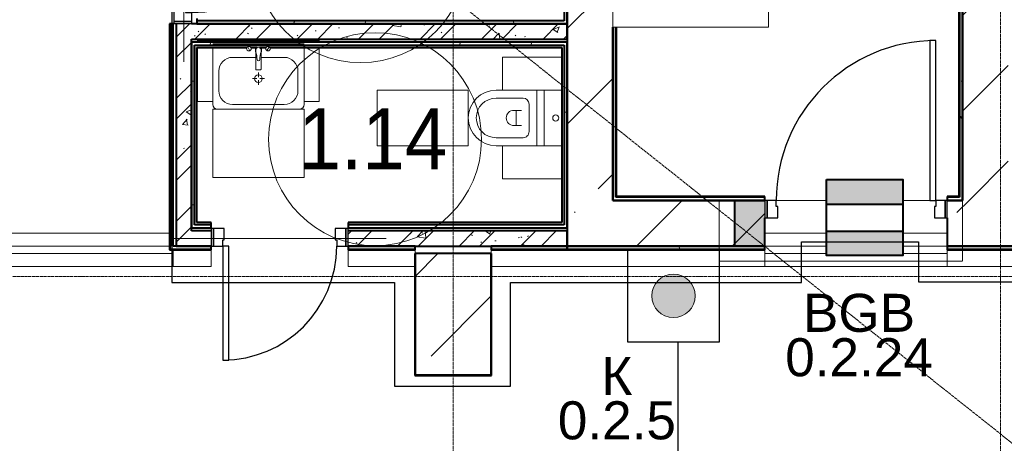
# Model space of a CAD drawing. Header units: millimetres. Extents: x -415896 to 1265883, y -383017 to -57457.
# Tile 91 of 95: x 78544 to 85019, y -347413 to -344628. Entities that reach past the tile are written whole.
import ezdxf
from ezdxf.enums import TextEntityAlignment as Align

# ---------------------------------------------------------------- set-up
doc = ezdxf.new("R2010")
doc.units = ezdxf.units.MM
doc.set_wipeout_variables(frame=1)
for name, pattern in [('ADSK_Линия сетки', [25, 20, -2.5, 0, -2.5]), ('Линия сетки', [25, 20, -2.5, 0, -2.5]), ('Сверху', [3.96875, 2.38125, -1.5875]), ('Сверху_2_', [4.5, 3, -1.5])]:
    doc.linetypes.add(name, pattern=pattern)
for name, color, linetype, lineweight in [('A-000-M_MASS', 7, 'Continuous', 18), ('A-010-A_ROOM', 7, 'Continuous', 20), ('A-200-M_WALL', 7, 'Continuous', 18), ('A-200-M_WALL_EXT', 7, 'Continuous', 18), ('A-200-M_WALL_INT', 7, 'Continuous', 18), ('A-200-M_WALL_PAT', 7, 'Continuous', 40), ('A-242-MB_STAIR', 7, 'Сверху_2_', 18), ('A-325-M_DOOR', 7, 'Continuous', 18), ('A-325-M_DOOR__FRAME', 7, 'Continuous', 30), ('A-325-M_DOOR_OPENING', 7, 'Continuous', 18), ('A-325-M_DOOR_PANEL', 7, 'Continuous', 30), ('A-700-M_FFE', 7, 'Continuous', 18), ('M-520-M_DRAINAGE_FW', 7, 'Continuous', 18), ('S-280-M_COLUMN', 7, 'Continuous', 18), ('S-280-M_STRUCT_FRAME', 7, 'Continuous', 18), ('Smart-blocks', 1, 'Continuous', 25), ('Z-030-M_GRID', 7, 'Continuous', 9), ('ОС', 3, 'Continuous', 5), ('Текст', 7, 'Continuous', 9)]:
    doc.layers.add(name, color=color, linetype=linetype, lineweight=lineweight)
doc.layers.add('Wipeout', color=255, linetype='Continuous')
doc.layers.add('СОТС', color=5, linetype='Continuous')
doc.styles.add('Arial_2', font='arial.ttf', dxfattribs={"width": 0.9, "height": 400})
doc.styles.add('CP.Text', font='arial.ttf')
doc.styles.add('GOST 2.304', font='CS_Gost2304.shx')
doc.linetypes.add('Truba', pattern='A,3e-05,[4,MSH_7,S=1,R=0,X=0,Y=0],-3.022072', length=3.022102)
pattern_1 = [(50, (0, 0), (437.2423, -38.2536), [45.72, -502.92]), (355, (0, 0), (-84.5828, 458.5367), [36.576, -402.336]), (100.451, (36.44, -3.2), (352.662, 420.2802), [38.856, -427.416]), (46.184, (0, 121.9), (650.59, -100.9033), [68.58, -754.38]), (96.636, (54.2, 113.5), (569.766, 593.8263), [58.284, -641.125]), (351.184, (0, 121.9), (569.7716, 593.8214), [54.864, -603.504]), (21, (60.96, 91.44), (363.875, -245.4366), [45.72, -502.92]), (326, (60.96, 91.44), (148.3253, 442.0518), [36.576, -402.336]), (71.451, (91.3, 71), (512.201, 196.6115), [38.856, -427.416]), (37.5, (0, 0), (7.41278, 202.9318), [6.706, -390.754, 6.706, -401.726, -403.86]), (37.5, (0, 0), (7.41278, 202.9318), [-805.891, 6.706, -397.154]), (7.5, (0, 0), (160.36715, 240.43305), [6.706, -226.162, 6.706, -381.61, -153.924]), (7.5, (0, 0), (160.36715, 240.43305), [-621.182, 6.706, -147.218]), (327.5, (-135.94, 0), (325.41783, -13.7491), [6.706, -145.694, 6.706, -468.782, -630.936]), (327.5, (-135.94, 0), (325.41783, -13.7491), [-627.888, 6.706, -624.23]), (317.5, (-196.9, 0), (355.51, 61.0244), [6.706, -191.414, 6.706, -309.067, -448.056]), (317.5, (-196.9, 0), (355.51, 61.0244), [-513.893, 6.706, -441.35])]
pattern_2 = [(45, (0, 0), (-202.0558, 202.0558), []), (45, (134.7, 0), (-202.0558, 202.0558), [])]
pattern_3 = [(0, (0, 0), (812.8, 203.2), [67.056, -542.544, 67.056, -542.544, -3251.2]), (0, (0, 0), (812.8, 203.2), [-1219.2, 67.056, -1152.144, 67.056, -542.544, -1422.4]), (0, (0, 0), (812.8, 203.2), [-3048, 67.056, -339.344, 67.056, -948.944]), (120, (304.8, 101.6), (-582.37636, 602.30545), [67.056, -542.544, 67.056, -542.544, -3251.2]), (120, (304.8, 101.6), (-582.37636, 602.30545), [-1219.2, 67.056, -1152.144, 67.056, -542.544, -1422.4]), (120, (304.8, 101.6), (-582.37636, 602.30545), [-3048, 67.056, -339.344, 67.056, -948.944]), (240, (406.4, 508), (-230.42364, -805.50545), [67.056, -542.544, 67.056, -542.544, -3251.2]), (240, (406.4, 508), (-230.42364, -805.50545), [-1219.2, 67.056, -1152.144, 67.056, -542.544, -1422.4]), (240, (406.4, 508), (-230.42364, -805.50545), [-3048, 67.056, -339.344, 67.056, -948.944])]
pattern_4 = [(45, (0, 0), (-628.618, 628.618), []), (45, (628.6, 0), (-628.618, 628.618), [1111.25, -222.25, 6.706, -215.544])]

# ---------------------------------------------------------------- blocks, each defined once
blk = doc.blocks.new('*U4757')
at = {"ltscale": 200, "style": 'GOST 2.304'}
for tag, p, height, flags in [('ВАРИАНТ', (2.5, -2.5), 2.5, 8), ('СС-НАЧАЛО', (3.351, -20.887), 1, 9), ('СС-ОКОНЧАНИЕ', (3.27, -22.59), 1, 9), ('ПОТРЕБЛЕНИЕ_ДЕЖ', (3.27, -24.861), 1, 9), ('ПОТРЕБЛЕНИЕ_ТР', (3.432, -26.646), 1, 9), ('СЕРТИФИКАТ_СООТВЕТСТВИЯ', (3.838, -28.836), 1, 9), ('АРТИКУЛ', (3.838, -30.377), 1, 9), ('IP', (4.082, -31.999), 1, 9), ('ЦЕНА', (4.082, -33.621), 1, 9), ('ОПИСАНИЕ', (3.757, -35.243), 1, 9), ('1', (4.082, -36.865), 1, 9), ('2', (4.325, -38.082), 1, 9), ('3', (4, -39.704), 1, 9), ('БУКВЫУГО', (3.756, -41.667), 1, 9), ('АДРЕС', (3.627, -43.15), 1, 9), ('СИСТЕМА', (3.627, -44.684), 1, 9), ('СИСТЕМА-2', (3.627, -46.218), 1, 9), ('ВОР', (3.627, -47.753), 1, 9), ('ТЕМПЕРАТУРА', (3.627, -49.287), 1, 9), ('ВЕС', (3.627, -50.821), 1, 9), ('РАЗМЕР', (3.627, -52.355), 1, 9)]:
    blk.add_attdef(tag, p, '', height=height, dxfattribs=dict(at, flags=flags))
at = {"ltscale": 100, "style": 'GOST 2.304', "flags": 9}
for tag, p in [('ОБОЗНАЧЕНИЕ', (3.659, -5.362)), ('ПРОИЗВОДИТЕЛЬ', (3.56, -6.998)), ('КОД', (3.806, -8.717)), ('НАИМЕНОВАНИЕ', (3.56, -10.272)), ('ЕДИНИЦА', (3.158, -11.941)), ('СТРАНА', (3.239, -13.823)), ('РАСЧЕТ_ПОТРЕБЛЕНИЯ', (3.158, -15.706)), ('СПЕЦИФИКАЦИЯ', (3.076, -17.589)), ('ТИП', (3.076, -19.226))]:
    blk.add_attdef(tag, p, '', height=1, dxfattribs=at)
at = {"color": 0, "lineweight": -2}
blk.add_wipeout([(-2.5, 2.5), (2.5, 2.5), (2.5, -2.5), (-2.5, -2.5)], dxfattribs=at).dxf.layer = 'Wipeout'
at = {"layer": 'Smart-blocks', "color": 0, "lineweight": -2, "ltscale": 100}
blk.add_lwpolyline([(-2.5, 2.5), (2.5, 2.5), (2.5, -2.5), (-2.5, -2.5)], close=True, dxfattribs=at)
at = {"color": 0, "lineweight": -2}
blk.add_wipeout([(-2.5, 2.5), (2.5, 2.5), (2.5, -2.5), (-2.5, -2.5)], dxfattribs=at).dxf.layer = 'Wipeout'
at = {"layer": 'Smart-blocks', "lineweight": -2}
for points in [[(-2.5, 2.5), (2.5, 2.5), (2.5, 0.892), (-2.5, 0.892)], [(-2.5, -0.901), (2.5, -0.901), (2.5, -2.5), (-2.5, -2.5)]]:
    blk.add_hatch(color=0, dxfattribs=at).paths.add_polyline_path(points)
at = {"layer": 'Smart-blocks', "color": 0, "lineweight": -2, "ltscale": 100}
blk.add_lwpolyline([(-2.5, 2.5), (2.5, 2.5), (2.5, -2.5), (-2.5, -2.5)], close=True, dxfattribs=at)
for points in [[(-2.5, 0.892), (2.5, 0.892)], [(-2.5, -0.901), (2.5, -0.901)]]:
    blk.add_lwpolyline(points, dxfattribs=at)
at = {"ltscale": 200, "style": 'GOST 2.304', "flags": 8}
blk.add_attdef('ПОЗИЦИЯ', text='', height=2.5, dxfattribs=at).set_placement((0, 2.5), align=Align.BOTTOM_CENTER)
blk = doc.blocks.new('101_Дверь_Однопольная - _ПЧ_Мет_800х2000_Служеб помещения_EI30_Пр-4441809-B2_-11_400_')
at = {"layer": 'A-325-M_DOOR', "color": 253, "lineweight": 30, "true_color": 0xaaaaaa}
for p, q in [((-500, 50), (-485, 50)), ((-500, -65), (-500, 50)), ((-485, 50), (-485, -65)), ((485, -65), (485, 50)), ((485, 50), (500, 50)), ((500, 50), (500, -65)), ((-485, -65), (-500, -65)), ((500, -65), (485, -65))]:
    blk.add_line(p, q, dxfattribs=at)
at = {"layer": 'A-325-M_DOOR__FRAME', "color": 253, "true_color": 0xaaaaaa}
for p, q in [((-485, 50), (-425, 50)), ((-485, -65), (-485, 50)), ((-425, 50), (-425, 10)), ((-425, 10), (-415, 10)), ((-415, 10), (-415, -65)), ((415, 10), (425, 10)), ((415, -65), (415, 10)), ((425, 50), (485, 50)), ((425, 10), (425, 50)), ((485, 50), (485, -65)), ((-415, -65), (-485, -65)), ((485, -65), (415, -65))]:
    blk.add_line(p, q, dxfattribs=at)
at = {"layer": 'A-325-M_DOOR_PANEL', "color": 253, "true_color": 0xaaaaaa}
for p, q in [((-425, 900), (-385, 900)), ((-425, 50), (-425, 900)), ((-385, 900), (-385, 50)), ((-385, 50), (-425, 50))]:
    blk.add_line(p, q, dxfattribs=at)
blk.add_arc((-425, 50), 850, 0, 90, dxfattribs=at)
blk = doc.blocks.new('MR_Унитаз напольный - Санузел с ванной-V37-B2_-11_400_')
at = {"layer": 'M-520-M_DRAINAGE_FW', "color": 253, "true_color": 0xaaaaaa}
for p, q in [((-182.5, 165), (-182.5, 50)), ((182.5, 50), (182.5, 165)), ((-182.5, 50), (182.5, 50)), ((182.5, 50), (-182.5, 50)), ((-182.5, 50), (-182.5, 0)), ((-182.5, 0), (182.5, 0)), ((182.5, 0), (182.5, 50)), ((182.5, 0), (-182.5, 0)), ((-182.5, 0), (-182.5, -267.5)), ((-90, -50), (90, -50)), ((182.5, -267.5), (182.5, 0)), ((-130, -267.5), (-130, -90)), ((-50, -150), (-50, -100)), ((50, -100), (50, -150)), ((130, -90), (130, -267.5)), ((-50, -135), (50, -135))]:
    blk.add_line(p, q, dxfattribs=at)
for centre, radius, start, end in [((0, 125), 20, 0, 180), ((0, 125), 20, 180, 0), ((-90, -90), 40, 90, 180), ((90, -90), 40, 360, 90), ((0, -150), 50, 180, 0), ((0, -267.5), 182.5, 180, 360), ((0, -267.5), 130, 180, 0)]:
    blk.add_arc(centre, radius, start, end, dxfattribs=at)
blk = doc.blocks.new('MR_Зона обслуживания - MR_Зона обслуживания-V38-B2_-11_400_')
at = {"layer": 'A-700-M_FFE', "color": 253, "lineweight": 9, "true_color": 0xaaaaaa}
for p, q in [((182.5, 0), (-182.5, 0)), ((-182.5, 0), (-182.5, -600)), ((182.5, -600), (182.5, 0)), ((-182.5, -600), (182.5, -600))]:
    blk.add_line(p, q, dxfattribs=at)
blk = doc.blocks.new('MR_Зона обслуживания - MR_Зона обслуживания-V39-B2_-11_400_')
at = {"layer": 'A-700-M_FFE', "color": 253, "lineweight": 9, "true_color": 0xaaaaaa}
for p, q in [((108.8, -425), (108.8, -35)), ((-108.8, -425), (108.8, -425))]:
    blk.add_line(p, q, dxfattribs=at)
blk = doc.blocks.new('MR_Зона обслуживания - MR_Зона обслуживания-V40-B2_-11_400_')
at = {"layer": 'A-700-M_FFE', "color": 253, "lineweight": 9, "true_color": 0xaaaaaa}
for p, q in [((-108.8, -35), (-108.8, -425)), ((-108.8, -425), (108.8, -425))]:
    blk.add_line(p, q, dxfattribs=at)
blk = doc.blocks.new('MR_Тумба-Умывальник с зеркалом - Тумба-умывальник_600-2561989-B2_-11_400_')
at = {"layer": 'M-520-M_DRAINAGE_FW', "color": 253, "true_color": 0xaaaaaa}
for p, q in [((300, 0), (-300, 0)), ((-300, -20), (300, -20)), ((-69.7, -39.8), (-55.6, -66.3)), ((-20, -45), (-20, -73.1)), ((-17, -60), (-17, -73.1)), ((17, -73.1), (17, -60)), ((20, -73.1), (20, -45)), ((69.7, -39.8), (55.6, -66.3)), ((-17, -110), (-170, -110)), ((-20, -73.1), (-17, -73.1)), ((-17, -73.1), (-17, -187.9)), ((17, -187.9), (17, -73.1)), ((17, -73.1), (20, -73.1)), ((170, -110), (17, -110)), ((-14, -190.9), (14, -190.9)), ((-260, -200), (-260, -330)), ((-10, -250), (-40, -250)), ((0, -210), (0, -240)), ((40, -250), (10, -250)), ((260, -330), (260, -200)), ((0, -290), (0, -260)), ((-300, -400), (-300, -420)), ((-170, -420), (170, -420)), ((300, -420), (300, -400))]:
    blk.add_line(p, q, dxfattribs=at)
for centre, radius, start, end in [((-62.7, -53.1), 15, 360, 180), ((-62.7, -53.1), 15, 180, 360), ((0, -60), 17, 360, 180), ((62.7, -53.1), 15, 360, 180), ((62.7, -53.1), 15, 180, 360), ((-170, -200), 90, 90, 180), ((-217.6, -129.9), 208.5, 1.5946, 15.81769), ((0, -124.1), 9.19, 180, 360), ((217.6, -129.9), 208.5, 164.18231, 178.4054), ((170, -200), 90, 360, 90), ((-14, -187.9), 3, 180, 270), ((14, -187.9), 3, 270, 0), ((0, -250), 25, 0, 180), ((0, -250), 25, 180, 0), ((-170, -330), 90, 180, 270), ((170, -330), 90, 270, 360), ((-270, -420), 30, 180, 270), ((270, -420), 30, 270, 360)]:
    blk.add_arc(centre, radius, start, end, dxfattribs=at)
blk = doc.blocks.new('MR_Зона обслуживания - MR_Зона обслуживания-2663546-B2_-11_400_')
at = {"layer": 'A-700-M_FFE', "color": 253, "lineweight": 9, "true_color": 0xaaaaaa}
for p, q in [((300, 0), (-300, 0)), ((-300, 0), (-300, -450)), ((300, -450), (300, 0)), ((-300, -450), (300, -450))]:
    blk.add_line(p, q, dxfattribs=at)
blk = doc.blocks.new('MR_Зона обслуживания - MR_Зона обслуживания-2663547-B2_-11_400_')
at = {"layer": 'A-700-M_FFE', "color": 253, "lineweight": 9, "true_color": 0xaaaaaa}
for p, q in [((50, 0), (-50, 0)), ((-50, 0), (-50, -10)), ((50, -10), (50, 0)), ((-50, -45), (-50, -400)), ((50, -400), (50, -45)), ((-50, -400), (50, -400))]:
    blk.add_line(p, q, dxfattribs=at)
blk = doc.blocks.new('MR_Зона обслуживания - MR_Зона обслуживания-V41-B2_-11_400_')
at = {"layer": 'A-700-M_FFE', "color": 253, "lineweight": 9, "true_color": 0xaaaaaa}
for p, q in [((50, 0), (-50, 0)), ((-50, 0), (-50, -10)), ((50, -10), (50, 0)), ((-50, -45), (-50, -400)), ((50, -400), (50, -45)), ((-50, -400), (50, -400))]:
    blk.add_line(p, q, dxfattribs=at)
blk = doc.blocks.new('101_Дверь_Однопольная - _ПЧ_Мет_700х2000_Служеб помещения_EI30_Л-4443202-B2_-11_400_')
at = {"layer": 'A-325-M_DOOR', "color": 253, "lineweight": 30, "true_color": 0xaaaaaa}
for p, q in [((-435, 50), (-450, 50)), ((-450, 50), (-450, -65)), ((-435, -65), (-435, 50)), ((450, 50), (435, 50)), ((435, 50), (435, -65)), ((450, -65), (450, 50)), ((-450, -65), (-435, -65)), ((435, -65), (450, -65))]:
    blk.add_line(p, q, dxfattribs=at)
at = {"layer": 'A-325-M_DOOR__FRAME', "color": 253, "true_color": 0xaaaaaa}
for p, q in [((-375, 50), (-435, 50)), ((-435, 50), (-435, -65)), ((-375, 10), (-375, 50)), ((-365, 10), (-375, 10)), ((-365, -65), (-365, 10)), ((375, 10), (365, 10)), ((365, 10), (365, -65)), ((435, 50), (375, 50)), ((375, 50), (375, 10)), ((435, -65), (435, 50)), ((-435, -65), (-365, -65)), ((365, -65), (435, -65))]:
    blk.add_line(p, q, dxfattribs=at)
at = {"layer": 'A-325-M_DOOR_PANEL', "color": 253, "true_color": 0xaaaaaa}
for p, q in [((375, 800), (335, 800)), ((335, 800), (335, 50)), ((375, 50), (375, 800)), ((335, 50), (375, 50))]:
    blk.add_line(p, q, dxfattribs=at)
blk.add_arc((375, 50), 750, 90, 180, dxfattribs=at)
blk = doc.blocks.new('101_Дверь_Однопольная - _ПЧ_Мет_1000х2000_ЛК_EIS60_Л-3419452-B2_-11_400_')
at = {"layer": 'A-325-M_DOOR', "color": 253, "lineweight": 30, "true_color": 0xaaaaaa}
for p, q in [((-585, 150), (-600, 150)), ((-600, 150), (-600, 35)), ((-585, 35), (-585, 150)), ((600, 150), (585, 150)), ((585, 150), (585, 35)), ((600, 35), (600, 150)), ((-600, 35), (-585, 35)), ((585, 35), (600, 35))]:
    blk.add_line(p, q, dxfattribs=at)
at = {"layer": 'A-325-M_DOOR__FRAME', "color": 253, "true_color": 0xaaaaaa}
for p, q in [((-525, 150), (-585, 150)), ((-585, 150), (-585, 35)), ((-525, 110), (-525, 150)), ((585, 150), (525, 150)), ((525, 150), (525, 110)), ((585, 35), (585, 150)), ((-515, 110), (-525, 110)), ((-515, 35), (-515, 110)), ((525, 110), (515, 110)), ((515, 110), (515, 35)), ((-585, 35), (-515, 35)), ((515, 35), (585, 35))]:
    blk.add_line(p, q, dxfattribs=at)
at = {"layer": 'A-325-M_DOOR_PANEL', "color": 253, "true_color": 0xaaaaaa}
for p, q in [((525, 1200), (485, 1200)), ((485, 1200), (485, 150)), ((525, 150), (525, 1200)), ((485, 150), (525, 150))]:
    blk.add_line(p, q, dxfattribs=at)
blk.add_arc((525, 150), 1050, 90, 180, dxfattribs=at)
blk = doc.blocks.new('ПР - _ПЧ_900_100_Оп250-250_Шаг300_Арм16_Арм10-V60-B2_-11_400_')
at = {"layer": 'S-280-M_STRUCT_FRAME', "color": 21, "true_color": 0xffaaaa}
for p, q in [((-700, 0), (700, 0)), ((-700, 0), (-450, 0)), ((-365, 0), (365, 0)), ((-365, 0), (365, 0)), ((450, 0), (700, 0)), ((680, 0), (700, 0))]:
    blk.add_line(p, q, dxfattribs=at)
blk = doc.blocks.new('ПР - _ПЧ_1000_100_Оп250-250_Шаг300_Арм16_Арм10-3243848-B2_-11_400_')
at = {"layer": 'S-280-M_STRUCT_FRAME', "color": 21, "true_color": 0xffaaaa}
for p, q in [((-750, 0), (750, 0)), ((-750, 0), (-500, 0)), ((-415, 0), (415, 0)), ((-415, 0), (415, 0)), ((500, 0), (750, 0))]:
    blk.add_line(p, q, dxfattribs=at)
blk = doc.blocks.new('CP_ДШ_Hanytex_TopJoint 24C_Половина - CP_ДШ_Hanytex_TopJoint 24C_Половина-3657790-B2_-11_400_')
at = {"layer": 'A-000-M_MASS', "color": 253, "true_color": 0xaaaaaa}
for p, q in [((640, 110), (25, 110)), ((640, 110), (640, 0)), ((0, 0), (0, 25))]:
    blk.add_line(p, q, dxfattribs=at)
blk = doc.blocks.new('CP_ДШ_Hanytex_TopJoint 24C_Половина - CP_ДШ_Hanytex_TopJoint 24C_Половина-3657791-B2_-11_400_')
at = {"layer": 'A-000-M_MASS', "color": 253, "true_color": 0xaaaaaa}
for p, q in [((0, 0), (0, 110)), ((1800, 110), (0, 110)), ((1800, 25), (1800, 0))]:
    blk.add_line(p, q, dxfattribs=at)
blk = doc.blocks.new('CP_ДШ_Hanytex_TopJoint 24C_Половина - CP_ДШ_Hanytex_TopJoint 24C_Половина-3657792-B2_-11_400_')
at = {"layer": 'A-000-M_MASS', "color": 253, "true_color": 0xaaaaaa}
for p, q in [((440, 110), (0, 110)), ((440, 110), (440, 0)), ((0, 0), (0, 25))]:
    blk.add_line(p, q, dxfattribs=at)
blk = doc.blocks.new('CP_ДШ_Hanytex_TopJoint 24C_Половина - CP_ДШ_Hanytex_TopJoint 24C_Половина-3657793-B2_-11_400_')
at = {"layer": 'A-000-M_MASS', "color": 253, "true_color": 0xaaaaaa}
for p, q in [((0, 0), (0, 110)), ((250, 110), (0, 110)), ((250, 110), (250, 0))]:
    blk.add_line(p, q, dxfattribs=at)
blk = doc.blocks.new('CP_ДШ_Hanytex_TopJoint 24C - CP_ДШ_Hanytex_TopJoint 24C-V115-B2_-11_400_')
at = {"layer": 'A-000-M_MASS', "color": 253, "true_color": 0xaaaaaa}
for p, q in [((0, 0), (0, 110)), ((1200, 110), (0, 110)), ((1200, 110), (1200, 0)), ((1200, 25), (0, 25)), ((0, 25), (0, 0)), ((1200, 0), (1200, 25)), ((0, -25), (1200, -25)), ((1200, -110), (0, -110))]:
    blk.add_line(p, q, dxfattribs=at)
blk = doc.blocks.new('CP_ДШ_Hanytex_TopJoint 24C - CP_ДШ_Hanytex_TopJoint 24C-3950278-B2_-11_400_')
at = {"layer": 'A-000-M_MASS', "color": 253, "true_color": 0xaaaaaa}
for p, q in [((0, 0), (0, 110)), ((1510, 110), (0, 110)), ((1510, 110), (1510, -25)), ((1510, 25), (0, 25)), ((0, 25), (0, 0)), ((1510, -25), (1510, 25)), ((25, -25), (1110, -25)), ((1110, -110), (24.7, -110)), ((1510, -110), (1160, -110))]:
    blk.add_line(p, q, dxfattribs=at)
blk = doc.blocks.new('135_SLK_GD_AR_rvt-1-B2_-11_400_')
at = {"layer": 'A-200-M_WALL_PAT', "lineweight": 9, "true_color": 0xaaaaaa}
h = blk.add_hatch(dxfattribs=at)
h.set_pattern_fill('FP_4', color=253, style=0, pattern_type=2)
h.set_pattern_definition(pattern_3)
h.paths.add_polyline_path([(91020, 15920), (91020, 17037.5), (91000, 17037.5), (91000, 15920)])
h.paths.add_polyline_path([(91016.6, 20940), (91020, 20940), (91020, 21980), (91000, 21980), (91000, 20940)])
h = blk.add_hatch(dxfattribs=at)
h.set_pattern_fill('FP_4', color=253, style=0, pattern_type=2)
h.set_pattern_definition(pattern_3)
h.paths.add_polyline_path([(93280, 15920), (93300, 15920), (93300, 22000), (93280, 22000), (93280, 15925)])
h = blk.add_hatch(dxfattribs=at)
h.set_pattern_fill('FP_4', color=253, style=0, pattern_type=2)
h.set_pattern_definition(pattern_3)
h.paths.add_polyline_path([(88090, 15600), (88110, 15600), (88110, 17060), (88090, 17060), (88090, 16243.1)])
h.paths.add_polyline_path([(88090, 18060), (88110, 18060), (88110, 18950), (88090, 18950), (88090, 18907.5)])
h.paths.add_polyline_path([(88110, 20050), (88110, 20320), (88090, 20320), (88090, 20050)])
h = blk.add_hatch(dxfattribs=at)
h.set_pattern_fill('FP_1', color=253, style=0, pattern_type=2)
h.set_pattern_definition(pattern_1)
h.paths.add_polyline_path([(88230, 15600), (88230, 17060), (88130, 17060), (88130, 15600)])
h.paths.add_polyline_path([(88230, 18060), (88230, 18950), (88130, 18950), (88130, 18060)])
h.paths.add_polyline_path([(88230, 20050), (88230, 20200), (88130, 20200), (88130, 20050)])
h = blk.add_hatch(dxfattribs=at)
h.set_pattern_fill('FP_2', color=253, style=0, pattern_type=2)
h.set_pattern_definition(pattern_2)
h.paths.add_polyline_path([(88230, 15600), (88230, 17060), (88130, 17060), (88130, 15600)])
h.paths.add_polyline_path([(88230, 18060), (88230, 18950), (88130, 18950), (88130, 18060)])
h.paths.add_polyline_path([(88230, 20050), (88230, 20200), (88130, 20200), (88130, 20050)])
h = blk.add_hatch(dxfattribs=at)
h.set_pattern_fill('FP_4', color=253, style=0, pattern_type=2)
h.set_pattern_definition(pattern_3)
h.paths.add_polyline_path([(90680, 17060), (90700, 17060), (90700, 18060), (90680, 18060), (90680, 17080)])
h = blk.add_hatch(dxfattribs=at)
h.set_pattern_fill('FP_1', color=253, style=0, pattern_type=2)
h.set_pattern_definition(pattern_1)
h.paths.add_polyline_path([(88230, 16960), (90700, 16960), (90700, 17060), (88230, 17060)])
h = blk.add_hatch(dxfattribs=at)
h.set_pattern_fill('FP_2', color=253, style=0, pattern_type=2)
h.set_pattern_definition(pattern_2)
h.paths.add_polyline_path([(88230, 16960), (90700, 16960), (90700, 17060), (88230, 17060)])
h = blk.add_hatch(dxfattribs=at)
h.set_pattern_fill('FP_4', color=253, style=0, pattern_type=2)
h.set_pattern_definition(pattern_3)
h.paths.add_polyline_path([(88265, 17060), (90680, 17060), (90680, 17080), (88265, 17080)])
h = blk.add_hatch(dxfattribs=at)
h.set_pattern_fill('FP_4', color=253, style=0, pattern_type=2)
h.set_pattern_definition(pattern_3)
h.paths.add_polyline_path([(88230, 16920), (90680, 16920), (90680, 16940), (88230, 16940)])
h = blk.add_hatch(dxfattribs=at)
h.set_pattern_fill('FP_4', color=253, style=0, pattern_type=2)
h.set_pattern_definition(pattern_3)
h.paths.add_polyline_path([(88250, 15720), (88250, 16920), (88230, 16920), (88230, 15720)])
h = blk.add_hatch(dxfattribs=at)
h.set_pattern_fill('FP_4', color=253, style=0, pattern_type=2)
h.set_pattern_definition(pattern_3)
h.paths.add_polyline_path([(90700, 15720), (90700, 16940), (90680, 16940), (90680, 15720)])
h = blk.add_hatch(dxfattribs=at)
h.set_pattern_fill('FP_4', color=253, style=0, pattern_type=2)
h.set_pattern_definition(pattern_3)
h.paths.add_polyline_path([(91000, 15900), (92000, 15900), (92000, 15920), (91000, 15920)])
h.paths.add_polyline_path([(93300, 15900), (93300, 15920), (93200, 15920), (93200, 15900)])
at = {"layer": 'A-200-M_WALL_PAT', "lineweight": 18, "true_color": 0xcbcbcb}
blk.add_hatch(color=9, dxfattribs=at).paths.add_polyline_path([(91800, 15600), (92000, 15600), (92000, 15900), (91800, 15900), (91800, 15785)])
at = {"layer": 'A-200-M_WALL_PAT', "lineweight": 9, "true_color": 0xaaaaaa}
h = blk.add_hatch(dxfattribs=at)
h.set_pattern_fill('FP_4', color=253, style=0, pattern_type=2)
h.set_pattern_definition(pattern_3)
h.paths.add_polyline_path([(88250, 15720), (88360, 15720), (88360, 15740), (88250, 15740)])
h.paths.add_polyline_path([(90665, 15720), (90680, 15720), (90680, 15740), (89260, 15740), (89260, 15720), (90152.8, 15720)])
h = blk.add_hatch(dxfattribs=at)
h.set_pattern_fill('FP_1', color=253, style=0, pattern_type=2)
h.set_pattern_definition(pattern_1)
h.paths.add_polyline_path([(89700, 15600), (90700, 15600), (90700, 15700), (89260, 15700), (89260, 15600), (89459.5, 15600)])
h.paths.add_polyline_path([(88360, 15600), (88360, 15700), (88230, 15700), (88230, 15600)])
h = blk.add_hatch(dxfattribs=at)
h.set_pattern_fill('FP_2', color=253, style=0, pattern_type=2)
h.set_pattern_definition(pattern_2)
h.paths.add_polyline_path([(89700, 15600), (90700, 15600), (90700, 15700), (89260, 15700), (89260, 15600), (89459.5, 15600)])
h.paths.add_polyline_path([(88360, 15600), (88360, 15700), (88230, 15700), (88230, 15600)])
h = blk.add_hatch(dxfattribs=at)
h.set_pattern_fill('FP_4', color=253, style=0, pattern_type=2)
h.set_pattern_definition(pattern_3)
h.paths.add_polyline_path([(93840, 15580), (93840, 15600), (93200, 15600), (93200, 15580), (93619.1, 15580)])
h.paths.add_polyline_path([(91539.3, 15580), (92000, 15580), (92000, 15600), (90701, 15600), (90701, 15580), (90846, 15580)])
at = {"layer": 'A-200-M_WALL', "color": 253, "lineweight": 40, "true_color": 0xaaaaaa}
for p, q in [((93280, 21980), (93280, 15925)), ((90680, 18040), (90680, 17080)), ((88090, 17060), (88090, 15600)), ((90665, 17080), (88265, 17080)), ((90665, 17060), (88265, 17060)), ((88265, 17060), (90665, 17060)), ((90680, 17080), (90665, 17080)), ((90665, 17060), (90680, 17060)), ((91020, 15925), (91020, 17037.5)), ((88230, 16920), (88230, 16905)), ((88230, 15720), (88230, 16905)), ((88230, 16905), (88230, 15720)), ((88250, 16920), (90665, 16920)), ((88250, 16905), (88250, 16920)), ((88250, 15740), (88250, 16905)), ((90665, 16920), (90680, 16920)), ((90680, 16920), (90680, 15740)), ((91020, 15920), (91020, 15925)), ((92000, 15920), (91020, 15920)), ((91800, 15900), (91800, 15600)), ((92000, 15900), (91800, 15900)), ((91800, 15900), (92000, 15900)), ((93280, 15920), (93200, 15920)), ((93280, 15925), (93280, 15920)), ((88265, 15740), (88250, 15740)), ((88360, 15740), (88265, 15740)), ((90665, 15740), (89260, 15740)), ((90680, 15740), (90665, 15740)), ((92000, 15600), (92000, 15785)), ((88090, 15580), (88090, 15600)), ((88090, 15580), (88360, 15580)), ((88230, 15600), (88360, 15600)), ((88360, 15600), (88230, 15600)), ((89260, 15600), (89700, 15600)), ((89700, 15600), (89260, 15600)), ((89260, 15580), (89700, 15580)), ((90200, 15580), (90701, 15580)), ((90701, 15580), (92000, 15580)), ((91800, 15600), (92000, 15600)), ((92000, 15600), (91800, 15600)), ((93200, 15580), (93840, 15580))]:
    blk.add_line(p, q, dxfattribs=at)
at = {"layer": 'A-200-M_WALL_INT', "color": 253, "lineweight": 40, "true_color": 0xaaaaaa}
for p, q in [((93275, 21975), (93275, 15925)), ((93300, 15925), (93300, 21050)), ((90700, 17060), (90700, 18060)), ((88265, 17095), (88265, 17060)), ((88110, 17060), (88085, 17060)), ((88085, 17060), (88085, 15600)), ((88110, 15600), (88110, 17060)), ((88130, 17060), (88130, 15600)), ((88265, 17060), (88230, 17060)), ((90700, 17060), (90665, 17060)), ((90680, 17060), (90700, 17060)), ((90700, 16960), (90700, 17060)), ((91000, 17037.5), (91000, 15925)), ((91025, 15925), (91025, 17037.5)), ((88230, 16960), (90700, 16960)), ((88230, 16905), (88230, 16960)), ((90665, 16940), (88230, 16940)), ((88230, 16940), (88230, 16920)), ((88265, 16905), (88595.7, 16905)), ((88265, 15755), (88265, 16905)), ((88619.6, 16905), (88662.2, 16905)), ((88676.4, 16905), (88721, 16905)), ((88744.9, 16905), (90665, 16905)), ((90680, 16940), (90665, 16940)), ((90665, 16905), (90665, 15755)), ((90700, 16940), (90680, 16940)), ((90700, 15720), (90700, 16940)), ((91000, 15925), (91000, 15920)), ((91000, 15920), (91000, 15900)), ((91000, 15900), (91800, 15900)), ((92000, 15925), (91025, 15925)), ((92000, 15900), (92000, 15925)), ((93275, 15925), (93200, 15925)), ((93200, 15925), (93200, 15900)), ((93200, 15900), (93300, 15900)), ((93300, 15920), (93300, 15925)), ((93300, 15900), (93300, 15920)), ((88360, 15755), (88265, 15755)), ((88360, 15720), (88360, 15755)), ((90665, 15755), (89260, 15755)), ((89260, 15755), (89260, 15720)), ((88230, 15700), (88230, 15720)), ((88230, 15720), (88250, 15720)), ((88360, 15700), (88230, 15700)), ((88250, 15720), (88265, 15720)), ((88265, 15720), (88360, 15720)), ((89260, 15720), (90665, 15720)), ((90700, 15700), (89260, 15700)), ((90665, 15720), (90680, 15720)), ((90680, 15720), (90700, 15720)), ((90700, 15600), (90700, 15700)), ((88085, 15600), (88085, 15580)), ((88085, 15580), (88085, 15575)), ((88085, 15575), (88360, 15575)), ((88230, 15600), (88110, 15600)), ((88130, 15600), (88230, 15600)), ((88360, 15575), (88360, 15600)), ((89260, 15600), (89260, 15575)), ((89260, 15575), (89700, 15575)), ((89700, 15550), (89698, 15550)), ((89698, 15550), (89698, 14750)), ((89700, 15600), (90700, 15600)), ((89700, 15575), (89700, 15600)), ((89700, 14750), (89700, 15550)), ((90701, 15600), (90200, 15600)), ((90200, 15600), (90200, 15575)), ((90200, 15575), (90701, 15575)), ((90200, 15550), (90200, 14750)), ((90202, 15550), (90200, 15550)), ((90202, 14748), (90202, 15550)), ((90701, 15575), (90701, 15600)), ((91800, 15600), (90701, 15600)), ((90701, 15600), (90701, 15575)), ((90701, 15575), (92000, 15575)), ((92000, 15575), (92000, 15600)), ((93840, 15600), (93200, 15600)), ((93200, 15600), (93200, 15575)), ((93200, 15575), (93840, 15575)), ((89698, 14750), (89698, 14748)), ((89698, 14748), (90200, 14748)), ((90200, 14750), (89700, 14750)), ((90200, 14748), (90202, 14748))]:
    blk.add_line(p, q, dxfattribs=at)
at = {"layer": 'A-242-MB_STAIR', "color": 253, "linetype": 'Сверху', "true_color": 0xaaaaaa}
for p, q in [((91000.1, 18500.1), (90999.9, 15900.1)), ((93299.9, 15500), (93300.2, 18500)), ((91000, 17300.2), (90999.9, 15900.1)), ((91000, 17300.2), (90999.9, 15900.1)), ((93299.9, 15900), (93300, 17300)), ((93299.9, 15900), (93300, 17300)), ((90999.9, 15900.1), (91700, 15900.1)), ((90999.9, 15900.1), (93299.9, 15900)), ((90999.9, 15900.1), (93299.9, 15900)), ((91700, 15900.1), (91700, 15500)), ((91700, 15500), (93299.9, 15500))]:
    blk.add_line(p, q, dxfattribs=at)
at = {"layer": 'A-000-M_MASS', "color": 253, "lineweight": 18, "true_color": 0xaaaaaa, "rotation": 180}
for name, p in [('CP_ДШ_Hanytex_TopJoint 24C - CP_ДШ_Hanytex_TopJoint 24C-3950278-B2_-11_400_', (88110, 15575)), ('CP_ДШ_Hanytex_TopJoint 24C - CP_ДШ_Hanytex_TopJoint 24C-V115-B2_-11_400_', (93200, 15575)), ('CP_ДШ_Hanytex_TopJoint 24C_Половина - CP_ДШ_Hanytex_TopJoint 24C_Половина-3657793-B2_-11_400_', (88360, 15575)), ('CP_ДШ_Hanytex_TopJoint 24C_Половина - CP_ДШ_Hanytex_TopJoint 24C_Половина-3657792-B2_-11_400_', (89700, 15575)), ('CP_ДШ_Hanytex_TopJoint 24C_Половина - CP_ДШ_Hanytex_TopJoint 24C_Половина-3657791-B2_-11_400_', (92000, 15575)), ('CP_ДШ_Hanytex_TopJoint 24C_Половина - CP_ДШ_Hanytex_TopJoint 24C_Половина-3657790-B2_-11_400_', (93840, 15575))]:
    blk.add_blockref(name, p, dxfattribs=at)
at = {"layer": 'A-325-M_DOOR', "color": 253, "lineweight": 18, "true_color": 0xaaaaaa}
for name, p, rotation in [('101_Дверь_Однопольная - _ПЧ_Мет_800х2000_Служеб помещения_EI30_Пр-4441809-B2_-11_400_', (88180, 17560), 269.9999999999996), ('101_Дверь_Однопольная - _ПЧ_Мет_700х2000_Служеб помещения_EI30_Л-4443202-B2_-11_400_', (88810, 15650), 180)]:
    blk.add_blockref(name, p, dxfattribs=dict(at, rotation=rotation))
blk.add_blockref('101_Дверь_Однопольная - _ПЧ_Мет_1000х2000_ЛК_EIS60_Л-3419452-B2_-11_400_', (92600, 15750), dxfattribs=at)
at = {"layer": 'A-700-M_FFE', "color": 253, "lineweight": 18, "true_color": 0xaaaaaa}
for name, p in [('MR_Зона обслуживания - MR_Зона обслуживания-V41-B2_-11_400_', (88320, 16950)), ('MR_Зона обслуживания - MR_Зона обслуживания-2663547-B2_-11_400_', (89020, 16950)), ('MR_Зона обслуживания - MR_Зона обслуживания-2663546-B2_-11_400_', (88670, 16500))]:
    blk.add_blockref(name, p, dxfattribs=at)
at = {"layer": 'A-700-M_FFE', "color": 253, "lineweight": 18, "true_color": 0xaaaaaa, "rotation": 270.0000000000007}
for name, p in [('MR_Зона обслуживания - MR_Зона обслуживания-V40-B2_-11_400_', (90700, 16732.9)), ('MR_Зона обслуживания - MR_Зона обслуживания-V38-B2_-11_400_', (90050, 16441.7)), ('MR_Зона обслуживания - MR_Зона обслуживания-V39-B2_-11_400_', (90700, 16150.4))]:
    blk.add_blockref(name, p, dxfattribs=at)
at = {"layer": 'M-520-M_DRAINAGE_FW', "color": 253, "lineweight": 18, "true_color": 0xaaaaaa}
blk.add_blockref('MR_Тумба-Умывальник с зеркалом - Тумба-умывальник_600-2561989-B2_-11_400_', (88670, 16950), dxfattribs=at)
at = {"layer": 'M-520-M_DRAINAGE_FW', "color": 253, "lineweight": 18, "true_color": 0xaaaaaa, "rotation": 270.0000000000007}
blk.add_blockref('MR_Унитаз напольный - Санузел с ванной-V37-B2_-11_400_', (90500, 16441.7), dxfattribs=at)
at = {"layer": 'S-280-M_STRUCT_FRAME', "color": 253, "lineweight": 18, "true_color": 0xaaaaaa}
for name, p, rotation in [('ПР - _ПЧ_1000_100_Оп250-250_Шаг300_Арм16_Арм10-3243848-B2_-11_400_', (88180, 17560), 269.9999999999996), ('ПР - _ПЧ_900_100_Оп250-250_Шаг300_Арм16_Арм10-V60-B2_-11_400_', (88810, 15650), 180)]:
    blk.add_blockref(name, p, dxfattribs=dict(at, rotation=rotation))
blk = doc.blocks.new('135_SLK_GD_KR_rvt-1-B2_-11_400_')
at = {"layer": 'S-280-M_COLUMN', "lineweight": 9, "true_color": 0xaaaaaa}
h = blk.add_hatch(dxfattribs=at)
h.set_pattern_fill('FP_5', color=253, style=0, pattern_type=2)
h.set_pattern_definition(pattern_4)
h.paths.add_polyline_path([(90200, 14750), (90200, 15550), (89700, 15550), (89700, 14750)])
at = {"layer": 'S-280-M_COLUMN', "color": 253, "lineweight": 40, "true_color": 0xaaaaaa}
for p, q in [((90200, 15550), (89700, 15550)), ((89700, 15550), (89700, 14750)), ((90200, 14750), (90200, 15550)), ((89700, 14750), (90200, 14750))]:
    blk.add_line(p, q, dxfattribs=at)
blk = doc.blocks.new('ADSK_Дверь_Проем_Тип - 1200x2300_h_-1232359-B2_-11_400_')
at = {"layer": 'A-325-M_DOOR_OPENING', "color": 253, "true_color": 0xaaaaaa}
for p, q in [((-600, 150), (600, 150)), ((-600, -150), (600, -150))]:
    blk.add_line(p, q, dxfattribs=at)
blk = doc.blocks.new('135_SLK_K4_KR_rvt-1-B2_-11_400_')
at = {"layer": 'A-200-M_WALL_PAT', "lineweight": 9, "true_color": 0xaaaaaa}
h = blk.add_hatch(dxfattribs=at)
h.set_pattern_fill('FP_5', color=253, style=0, pattern_type=2)
h.set_pattern_definition(pattern_4)
h.paths.add_polyline_path([(93600, 15900), (93600, 25850), (93300, 25850), (93300, 15900)])
h = blk.add_hatch(dxfattribs=at)
h.set_pattern_fill('FP_5', color=253, style=0, pattern_type=2)
h.set_pattern_definition(pattern_4)
h.paths.add_polyline_path([(90700, 15600), (91000, 15600), (91000, 22000), (90700, 22000), (90700, 16243.1)])
h = blk.add_hatch(dxfattribs=at)
h.set_pattern_fill('FP_5', color=253, style=0, pattern_type=2)
h.set_pattern_definition(pattern_4)
h.paths.add_polyline_path([(91000, 15600), (92000, 15600), (92000, 15900), (91000, 15900)])
h.paths.add_polyline_path([(96200, 15600), (96200, 15900), (93200, 15900), (93200, 15600), (95005.6, 15600)])
at = {"layer": 'A-000-M_MASS', "color": 253, "true_color": 0xaaaaaa}
for p, q in [((92025, 17280), (92025, 17037.5)), ((91000, 17037.5), (91000, 17150)), ((92025, 17037.5), (91000, 17037.5))]:
    blk.add_line(p, q, dxfattribs=at)
at = {"layer": 'A-200-M_WALL_EXT', "color": 253, "lineweight": 40, "true_color": 0xaaaaaa}
for p, q in [((90700, 21050), (90700, 15600)), ((93300, 21050), (93300, 15900)), ((91000, 15900), (91000, 17037.5)), ((92000, 15900), (91000, 15900)), ((93300, 15900), (93200, 15900)), ((92000, 15600), (92000, 15785)), ((93200, 15785), (93200, 15600)), ((90700, 15600), (91000, 15600)), ((91000, 15600), (92000, 15600)), ((93200, 15600), (96200, 15600))]:
    blk.add_line(p, q, dxfattribs=at)
at = {"layer": 'A-325-M_DOOR', "color": 253, "lineweight": 18, "true_color": 0xaaaaaa}
blk.add_blockref('ADSK_Дверь_Проем_Тип - 1200x2300_h_-1232359-B2_-11_400_', (92600, 15750), dxfattribs=at)
blk = doc.blocks.new('050_Марка_Помещение - Номер-620969-B2_-11_400_')
at = {"layer": 'A-010-A_ROOM', "color": 253, "true_color": 0xaaaaaa}
blk.add_circle((0, 0), 3.5, dxfattribs=at)
blk = doc.blocks.new('-2 этаж')
at = {"layer": 'Z-030-M_GRID', "color": 253, "linetype": 'Линия сетки', "true_color": 0xaaaaaa}
for p, q in [((349042.3, -369622.9), (349042.3, -216207.4)), ((352642.3, -369622.7), (352642.3, -216207.4)), ((415042.8, -334527.3), (255413, -334527.3))]:
    blk.add_line(p, q, dxfattribs=at)
at = {"layer": 'Z-030-M_GRID', "color": 254, "linetype": 'ADSK_Линия сетки', "true_color": 0xd4d4d4}
blk.add_line((345955.8, -330244.4), (366689.8, -346737.1), dxfattribs=at)
at = {"lineweight": 5}
for name in ['135_SLK_GD_KR_rvt-1-B2_-11_400_', '135_SLK_GD_AR_rvt-1-B2_-11_400_', '135_SLK_K4_KR_rvt-1-B2_-11_400_']:
    blk.add_blockref(name, (259092.3, -349927.3), dxfattribs=at)
at = {"layer": 'A-010-A_ROOM', "color": 253, "true_color": 0xaaaaaa, "xscale": 199.9999999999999, "yscale": 199.9999999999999, "zscale": 199.9999999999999}
for p in [(348434.3, -332421.8), (348529.2, -333625.7)]:
    blk.add_blockref('050_Марка_Помещение - Номер-620969-B2_-11_400_', p, dxfattribs=at)
at = {"layer": 'A-010-A_ROOM', "color": 253, "lineweight": 9, "true_color": 0xaaaaaa, "insert": (348025.6, -333422.3), "char_height": 400, "width": 1212.151, "attachment_point": 1, "style": 'Arial_2'}
blk.add_mtext('1.14', dxfattribs=at)
blk = doc.blocks.new('Астра')
at = {"lineweight": 18}
h = blk.add_hatch(color=256, dxfattribs=at)
edge = h.paths.add_edge_path()
edge.add_arc((-360793, 31851), 232, 0, 360)
blk.add_lwpolyline([(-361283, 32341), (-361283, 31361), (-360303, 31361), (-360303, 32341)], close=True)
blk.add_circle((-360793, 31851), 232, dxfattribs=at)

msp = doc.modelspace()

# ---------------------------------------------------------------- linework, layer by layer
at = {"layer": 'СОТС', "color": 5, "linetype": 'Truba', "lineweight": 30}
msp.add_lwpolyline([(54540.2, -304510.4), (68605.9, -304510.4), (68605.9, -347951.7), (82873.7, -347951.7), (82873.7, -346745.5)], dxfattribs=at)

# ---------------------------------------------------------------- block references
at = {"color": 0}
msp.add_blockref('-2 этаж', (-267647.8, -11788.6), dxfattribs=at)
at = {"layer": 'СОТС', "color": 5, "lineweight": 30, "xscale": 0.6162480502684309, "yscale": 0.6162480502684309, "zscale": 0.6162480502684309}
msp.add_blockref('Астра', (305181.6, -366071.6), dxfattribs=at)

# ---------------------------------------------------------------- texts
at = {"layer": 'Текст', "ltscale": 100, "char_height": 250, "width": 1267.912, "attachment_point": 7, "line_spacing_factor": 0.7, "style": 'CP.Text'}
for s, insert in [('\\pxqc;BGB\\P0.2.24', (83430.1, -346975.5)), ('\\pxqc;К\\P0.2.5', (81837.8, -347390.2))]:
    msp.add_mtext(s, dxfattribs=dict(at, insert=insert))

# ---------------------------------------------------------------- next in the draw order: block references
at = {"layer": 'ОС', "color": 3, "lineweight": 40, "xscale": 100, "yscale": 100, "zscale": 100}
msp.add_blockref('*U4757', (84101.2, -345929.2), dxfattribs=at)

# ---------------------------------------------------------------- next in the draw order: linework, layer by layer
at = {"layer": 'СОТС', "color": 3, "lineweight": 30}
msp.add_lwpolyline([(68661, -338833.2), (79544.1, -338833.2), (79544.1, -346356.6), (81008.3, -346356.6), (81008.3, -347036.3), (81772.6, -347036.3), (81772.6, -346356.6), (83685.5, -346356.6), (83685.5, -346089.2), (84455.2, -346089.2), (84455.2, -346350.9), (85193.4, -346350.9)], dxfattribs=at)

doc.saveas('drawing.dxf')
